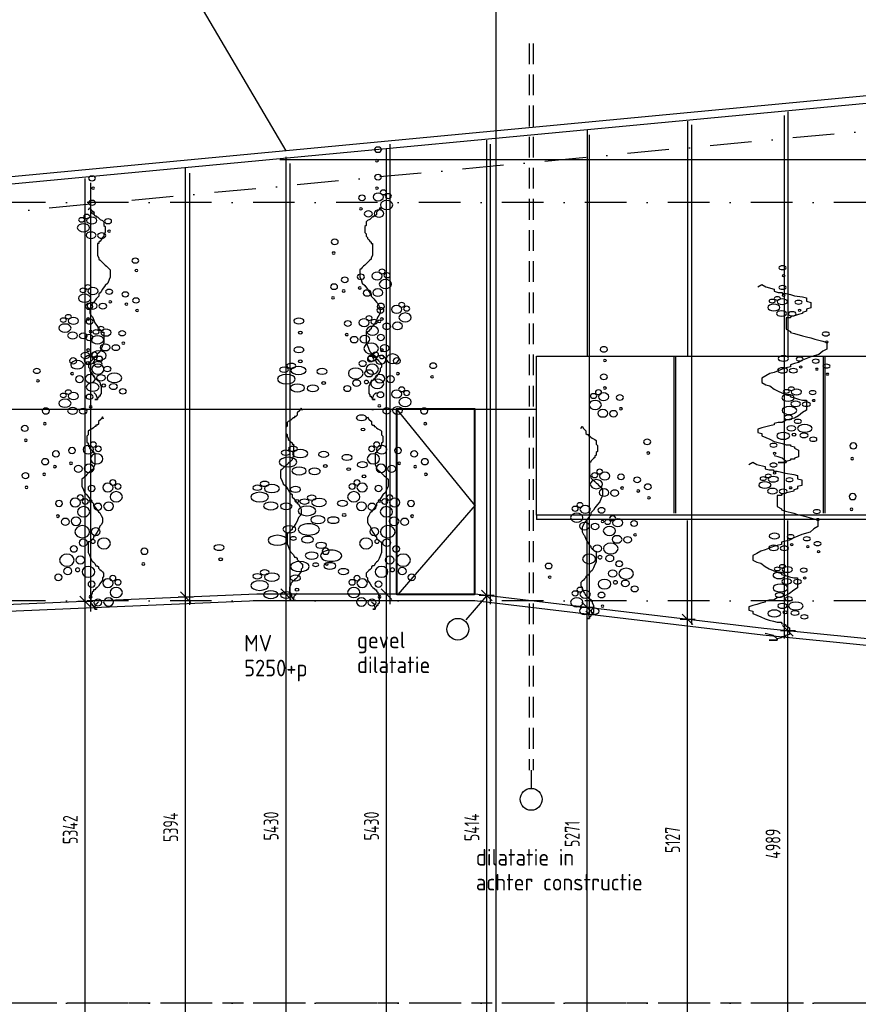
# Model space of a CAD drawing. Extents: x 39126 to 165842, y 74119 to 102739.
# Tile 11 of 22: x 94582 to 104690, y 80072 to 91939. Entities that reach past the tile are written whole.
import ezdxf
from ezdxf.enums import TextEntityAlignment as Align

# ---------------------------------------------------------------- set-up
doc = ezdxf.new("R2010")
doc.units = 0
doc.header["$LTSCALE"] = 1000
doc.header["$MEASUREMENT"] = 0
doc.linetypes.add('DASHDOT', pattern=[1, 0.5, -0.25, 0, -0.25])
doc.linetypes.add('HIDDEN', pattern=[0.375, 0.25, -0.125])
for name, color, linetype in [('B02', 7, 'CONTINUOUS'), ('B03', 7, 'CONTINUOUS'), ('B06', 7, 'CONTINUOUS'), ('B07', 7, 'CONTINUOUS')]:
    doc.layers.add(name, color=color, linetype=linetype)
doc.styles.add('TXT', font='isocp.shx')

# ---------------------------------------------------------------- blocks, each defined once
blk = doc.blocks.new('B__DIM')
at = {"layer": 'B07', "color": 1, "linetype": 'Continuous'}
for p, q in [((-500, 0), (500, 0)), ((-353.56, -353.56), (353.56, 353.56)), ((0, -500), (0, 500))]:
    blk.add_line(p, q, dxfattribs=at)

msp = doc.modelspace()

# ---------------------------------------------------------------- linework, layer by layer
at = {"layer": 'B02', "color": 8, "linetype": 'Continuous'}
msp.add_line((100322, 98514), (100322, 74119), dxfattribs=at)
at = {"layer": 'B02', "color": 8, "linetype": 'DASHDOT'}
for p, q in [((162147, 96014), (51613, 85576)), ((160901, 89735), (55136, 89735)), ((160901, 84935), (51422, 84935)), ((160901, 80085), (51422, 80085))]:
    msp.add_line(p, q, dxfattribs=at)
at = {"layer": 'B03', "color": 8, "linetype": 'Continuous'}
for p, q in [((94659, 95680), (97791, 90359)), ((129337, 93338), (50525, 85895)), ((129337, 93247), (51034, 85853)), ((103802, 84480), (103802, 90786)), ((103842, 90828), (103842, 87885)), ((102632, 90717), (102632, 87885)), ((102682, 84649), (102682, 90670)), ((101422, 90606), (101422, 87885)), ((101452, 84773), (101452, 90553)), ((99048, 84896), (99048, 90437)), ((100212, 85004), (100212, 90489)), ((100258, 84896), (100258, 90437)), ((99002, 85014), (99002, 90381)), ((97719, 90255), (129222, 90255)), ((97792, 85023), (97792, 90287)), ((97842, 84937), (97842, 90205)), ((96582, 84997), (96582, 90156)), ((96632, 84887), (96632, 90089)), ((95372, 84946), (95372, 90025)), ((95439, 84808), (95439, 89973)), ((102465, 87881), (102466, 85990)), ((102485, 87881), (102486, 85990)), ((104265, 87882), (104266, 85991)), ((104285, 87882), (104286, 85991)), ((92682, 87245), (100812, 87245)), ((99128, 87240), (100062, 86088)), ((100074, 86088), (99140, 85013)), ((100812, 85968), (100812, 85915)), ((151227, 85915), (100812, 85915)), ((101422, 84855), (101422, 85905)), ((102632, 84706), (102632, 85905)), ((103842, 84575), (103842, 85905)), ((100747, 82896), (100747, 82675))]:
    msp.add_line(p, q, dxfattribs=at)
at = {"layer": 'B03', "color": 8, "linetype": 'HIDDEN'}
for p, q in [((100722, 91653), (100722, 82896)), ((100772, 91653), (100772, 82896)), ((151278, 80085), (39126, 80085))]:
    msp.add_line(p, q, dxfattribs=at)
at = {"layer": 'B03', "color": 8, "linetype": 'Continuous'}
for points in [[(95412, 89648), (95427, 89677), (95443, 89648), (95474, 89619), (95474, 89590), (95489, 89575), (95505, 89575), (95505, 89561), (95520, 89561), (95536, 89546), (95551, 89532), (95582, 89517), (95597, 89503), (95597, 89488), (95597, 89459), (95613, 89445), (95613, 89430), (95613, 89416), (95613, 89401), (95613, 89387), (95613, 89373), (95597, 89358), (95597, 89344), (95597, 89329), (95582, 89315), (95582, 89300), (95566, 89286), (95551, 89271), (95536, 89257), (95536, 89242), (95520, 89242), (95520, 89228), (95520, 89213), (95520, 89199), (95520, 89184), (95520, 89155), (95520, 89141), (95520, 89112), (95520, 89097), (95536, 89068), (95536, 89054), (95551, 89039), (95582, 89011), (95597, 88996), (95613, 88982), (95628, 88967), (95644, 88953), (95659, 88938), (95674, 88924), (95674, 88895), (95674, 88866), (95674, 88837), (95659, 88808), (95644, 88764), (95613, 88735), (95582, 88692), (95566, 88663), (95551, 88649), (95536, 88634), (95536, 88620), (95536, 88605), (95520, 88591), (95505, 88576), (95474, 88533), (95458, 88518), (95443, 88489), (95427, 88460), (95427, 88431), (95427, 88417), (95427, 88402), (95443, 88373), (95458, 88359), (95474, 88316), (95489, 88287), (95520, 88243), (95536, 88229), (95536, 88214), (95551, 88200), (95566, 88185), (95582, 88171), (95597, 88171), (95597, 88142), (95597, 88113), (95597, 88098), (95597, 88069), (95597, 88040), (95582, 88011), (95566, 87968), (95551, 87939), (95536, 87925), (95520, 87910), (95505, 87881), (95489, 87881), (95474, 87867), (95474, 87852), (95458, 87838), (95443, 87823), (95427, 87809), (95412, 87794), (95412, 87780), (95412, 87765)], [(98943, 89648), (98928, 89677), (98912, 89648), (98881, 89619), (98881, 89590), (98866, 89575), (98850, 89575), (98850, 89561), (98835, 89561), (98819, 89546), (98804, 89532), (98773, 89517), (98758, 89503), (98758, 89488), (98758, 89459), (98742, 89445), (98742, 89430), (98742, 89416), (98742, 89401), (98742, 89387), (98742, 89373), (98758, 89358), (98758, 89344), (98758, 89329), (98773, 89315), (98773, 89300), (98789, 89286), (98804, 89271), (98819, 89257), (98819, 89242), (98835, 89242), (98835, 89228), (98835, 89213), (98835, 89199), (98835, 89184), (98835, 89155), (98835, 89141), (98835, 89112), (98835, 89097), (98819, 89068), (98819, 89054), (98804, 89039), (98773, 89011), (98758, 88996), (98742, 88982), (98727, 88967), (98711, 88953), (98696, 88938), (98681, 88924), (98681, 88895), (98681, 88866), (98681, 88837), (98696, 88808), (98711, 88764), (98742, 88735), (98773, 88692), (98789, 88663), (98804, 88649), (98819, 88634), (98819, 88620), (98819, 88605), (98835, 88591), (98850, 88576), (98881, 88533), (98897, 88518), (98912, 88489), (98928, 88460), (98928, 88431), (98928, 88417), (98928, 88402), (98912, 88373), (98897, 88359), (98881, 88316), (98866, 88287), (98835, 88243), (98819, 88229), (98819, 88214), (98804, 88200), (98789, 88185), (98773, 88171), (98758, 88171), (98758, 88142), (98758, 88113), (98758, 88098), (98758, 88069), (98758, 88040), (98773, 88011), (98789, 87968), (98804, 87939), (98819, 87925), (98835, 87910), (98850, 87881), (98866, 87881), (98881, 87867), (98881, 87852), (98897, 87838), (98912, 87823), (98928, 87809), (98943, 87794), (98943, 87780), (98943, 87765)], [(103479, 88720), (103527, 88747), (103577, 88720), (103676, 88693), (103676, 88666), (103724, 88652), (103774, 88652), (103774, 88639), (103822, 88639), (103873, 88625), (103921, 88612), (104019, 88599), (104067, 88586), (104067, 88572), (104067, 88545), (104118, 88532), (104118, 88518), (104118, 88505), (104118, 88491), (104118, 88478), (104118, 88465), (104067, 88451), (104067, 88438), (104067, 88425), (104019, 88412), (104019, 88398), (103968, 88385), (103921, 88371), (103873, 88358), (103873, 88344), (103822, 88344), (103822, 88331), (103822, 88317), (103822, 88304), (103822, 88290), (103822, 88264), (103822, 88251), (103822, 88224), (103822, 88210), (103873, 88183), (103873, 88170), (103921, 88156), (104019, 88130), (104067, 88116), (104118, 88103), (104165, 88090), (104216, 88077), (104264, 88063), (104311, 88050), (104311, 88023), (104311, 87996), (104311, 87969), (104264, 87942), (104216, 87902), (104118, 87875), (104019, 87835), (103968, 87808), (103921, 87795), (103873, 87781), (103873, 87768), (103873, 87754), (103822, 87742), (103774, 87728), (103676, 87688), (103625, 87674), (103577, 87647), (103527, 87620), (103527, 87593), (103527, 87580), (103527, 87567), (103577, 87540), (103625, 87527), (103676, 87487), (103724, 87460), (103822, 87419), (103873, 87406), (103873, 87393), (103921, 87380), (103968, 87366), (104019, 87353), (104067, 87353), (104067, 87326), (104067, 87299), (104067, 87285), (104067, 87258), (104067, 87232), (104019, 87205), (103968, 87165), (103921, 87138), (103873, 87125), (103822, 87111), (103774, 87084), (103724, 87084), (103676, 87071), (103676, 87058), (103625, 87045), (103577, 87031), (103527, 87018), (103479, 87004), (103479, 86991), (103479, 86977)], [(100812, 85968), (100812, 87885), (129222, 87885)], [(95412, 87765), (95412, 87751), (95427, 87736), (95427, 87707), (95458, 87664), (95474, 87635), (95489, 87620), (95505, 87606), (95520, 87592), (95536, 87592), (95536, 87577), (95551, 87563), (95551, 87548), (95566, 87519), (95566, 87490), (95566, 87476), (95566, 87461), (95566, 87432), (95551, 87418), (95551, 87403), (95536, 87403), (95536, 87389), (95520, 87374), (95520, 87360), (95505, 87360), (95489, 87360), (95505, 87360), (95520, 87360), (95520, 87374), (95520, 87360), (95520, 87374), (95505, 87418), (95489, 87432), (95474, 87447)], [(98943, 87765), (98943, 87751), (98928, 87736), (98928, 87707), (98897, 87664), (98881, 87635), (98866, 87620), (98850, 87606), (98835, 87592), (98819, 87592), (98819, 87577), (98804, 87563), (98804, 87548), (98789, 87519), (98789, 87490), (98789, 87476), (98789, 87461), (98789, 87432), (98804, 87418), (98804, 87403), (98819, 87403), (98819, 87389), (98835, 87374), (98835, 87360), (98850, 87360), (98866, 87360), (98850, 87360), (98835, 87360), (98835, 87374), (98835, 87360), (98835, 87374), (98850, 87418), (98866, 87432), (98881, 87447)], [(97989, 87229), (97974, 87258), (97958, 87229), (97927, 87200), (97927, 87171), (97912, 87156), (97896, 87156), (97896, 87142), (97881, 87142), (97865, 87127), (97850, 87113), (97819, 87098), (97804, 87084), (97804, 87069), (97804, 87040), (97788, 87026), (97788, 87011), (97788, 86997), (97788, 86982), (97788, 86968), (97788, 86954), (97804, 86939), (97804, 86925), (97804, 86910), (97819, 86896), (97819, 86881), (97835, 86867), (97850, 86852), (97865, 86838), (97865, 86823), (97881, 86823), (97881, 86809), (97881, 86794), (97881, 86780), (97881, 86765), (97881, 86736), (97881, 86722), (97881, 86693), (97881, 86678), (97865, 86649), (97865, 86635), (97850, 86620), (97819, 86592), (97804, 86577), (97788, 86563), (97773, 86548), (97757, 86534), (97742, 86519), (97727, 86505), (97727, 86476), (97727, 86447), (97727, 86418), (97742, 86389), (97757, 86345), (97788, 86316), (97819, 86273), (97835, 86244), (97850, 86230), (97865, 86215), (97865, 86201), (97865, 86186), (97881, 86172), (97896, 86157), (97927, 86114), (97943, 86099), (97958, 86070), (97974, 86041), (97974, 86012), (97974, 85998), (97974, 85983), (97958, 85954), (97943, 85940), (97927, 85897), (97912, 85868), (97881, 85824), (97865, 85810), (97865, 85795), (97850, 85781), (97835, 85766), (97819, 85752), (97804, 85752), (97804, 85723), (97804, 85694), (97804, 85679), (97804, 85650), (97804, 85621), (97819, 85592), (97835, 85549), (97850, 85520), (97865, 85506), (97881, 85491), (97896, 85462), (97912, 85462), (97927, 85448), (97927, 85433), (97943, 85419), (97958, 85404), (97974, 85390), (97989, 85375), (97989, 85361), (97989, 85346)], [(95594, 87124), (95579, 87153), (95563, 87124), (95532, 87095), (95532, 87066), (95517, 87051), (95501, 87051), (95501, 87037), (95486, 87037), (95470, 87022), (95455, 87008), (95424, 86993), (95409, 86979), (95409, 86964), (95409, 86935), (95393, 86921), (95393, 86906), (95393, 86892), (95393, 86877), (95393, 86863), (95393, 86849), (95409, 86834), (95409, 86820), (95409, 86805), (95424, 86791), (95424, 86776), (95440, 86762), (95455, 86747), (95470, 86733), (95470, 86718), (95486, 86718), (95486, 86704), (95486, 86689), (95486, 86675), (95486, 86660), (95486, 86631), (95486, 86617), (95486, 86588), (95486, 86573), (95470, 86544), (95470, 86530), (95455, 86515), (95424, 86487), (95409, 86472), (95393, 86458), (95378, 86443), (95362, 86429), (95347, 86414), (95332, 86400), (95332, 86371), (95332, 86342), (95332, 86313), (95347, 86284), (95362, 86240), (95393, 86211), (95424, 86168), (95440, 86139), (95455, 86125), (95470, 86110), (95470, 86096), (95470, 86081), (95486, 86067), (95501, 86052), (95532, 86009), (95548, 85994), (95563, 85965), (95579, 85936), (95579, 85907), (95579, 85893), (95579, 85878), (95563, 85849), (95548, 85835), (95532, 85792), (95517, 85763), (95486, 85719), (95470, 85705), (95470, 85690), (95455, 85676), (95440, 85661), (95424, 85647), (95409, 85647), (95409, 85618), (95409, 85589), (95409, 85574), (95409, 85545), (95409, 85516), (95424, 85487), (95440, 85444), (95455, 85415), (95470, 85401), (95486, 85386), (95501, 85357), (95517, 85357), (95532, 85343), (95532, 85328), (95548, 85314), (95563, 85299), (95579, 85285), (95594, 85270), (95594, 85256), (95594, 85241)], [(98760, 87124), (98775, 87153), (98791, 87124), (98822, 87095), (98822, 87066), (98837, 87051), (98853, 87051), (98853, 87037), (98868, 87037), (98884, 87022), (98899, 87008), (98930, 86993), (98945, 86979), (98945, 86964), (98945, 86935), (98961, 86921), (98961, 86906), (98961, 86892), (98961, 86877), (98961, 86863), (98961, 86849), (98945, 86834), (98945, 86820), (98945, 86805), (98930, 86791), (98930, 86776), (98914, 86762), (98899, 86747), (98884, 86733), (98884, 86718), (98868, 86718), (98868, 86704), (98868, 86689), (98868, 86675), (98868, 86660), (98868, 86631), (98868, 86617), (98868, 86588), (98868, 86573), (98884, 86544), (98884, 86530), (98899, 86515), (98930, 86487), (98945, 86472), (98961, 86458), (98976, 86443), (98992, 86429), (99007, 86414), (99022, 86400), (99022, 86371), (99022, 86342), (99022, 86313), (99007, 86284), (98992, 86240), (98961, 86211), (98930, 86168), (98914, 86139), (98899, 86125), (98884, 86110), (98884, 86096), (98884, 86081), (98868, 86067), (98853, 86052), (98822, 86009), (98806, 85994), (98791, 85965), (98775, 85936), (98775, 85907), (98775, 85893), (98775, 85878), (98791, 85849), (98806, 85835), (98822, 85792), (98837, 85763), (98868, 85719), (98884, 85705), (98884, 85690), (98899, 85676), (98914, 85661), (98930, 85647), (98945, 85647), (98945, 85618), (98945, 85589), (98945, 85574), (98945, 85545), (98945, 85516), (98930, 85487), (98914, 85444), (98899, 85415), (98884, 85401), (98868, 85386), (98853, 85357), (98837, 85357), (98822, 85343), (98822, 85328), (98806, 85314), (98791, 85299), (98775, 85285), (98760, 85270), (98760, 85256), (98760, 85241)], [(101344, 87011), (101360, 87040), (101376, 87011), (101406, 86982), (101406, 86953), (101422, 86938), (101438, 86938), (101438, 86924), (101452, 86924), (101468, 86909), (101484, 86895), (101514, 86880), (101530, 86866), (101530, 86851), (101530, 86822), (101546, 86808), (101546, 86793), (101546, 86779), (101546, 86764), (101546, 86750), (101546, 86736), (101530, 86721), (101530, 86707), (101530, 86692), (101514, 86678), (101514, 86663), (101498, 86649), (101484, 86634), (101468, 86620), (101468, 86605), (101452, 86605), (101452, 86591), (101452, 86576), (101452, 86562), (101452, 86547), (101452, 86518), (101452, 86504), (101452, 86475), (101452, 86460), (101468, 86431), (101468, 86417), (101484, 86402), (101514, 86374), (101530, 86359), (101546, 86345), (101560, 86330), (101576, 86316), (101592, 86301), (101606, 86287), (101606, 86258), (101606, 86229), (101606, 86200), (101592, 86171), (101576, 86127), (101546, 86098), (101514, 86055), (101498, 86026), (101484, 86012), (101468, 85997), (101468, 85983), (101468, 85968), (101452, 85954), (101438, 85939), (101406, 85896), (101390, 85881), (101376, 85852), (101360, 85823), (101360, 85794), (101360, 85780), (101360, 85765), (101376, 85736), (101390, 85722), (101406, 85679), (101422, 85650), (101452, 85606), (101468, 85592), (101468, 85577), (101484, 85563), (101498, 85548), (101514, 85534), (101530, 85534), (101530, 85505), (101530, 85476), (101530, 85461), (101530, 85432), (101530, 85403), (101514, 85374), (101498, 85331), (101484, 85302), (101468, 85288), (101452, 85273), (101438, 85244), (101422, 85244), (101406, 85230), (101406, 85215), (101390, 85201), (101376, 85186), (101360, 85172), (101344, 85157), (101344, 85143), (101344, 85128)], [(103479, 86977), (103479, 86964), (103527, 86950), (103527, 86923), (103625, 86884), (103676, 86857), (103724, 86843), (103774, 86830), (103822, 86817), (103873, 86817), (103873, 86803), (103921, 86790), (103921, 86776), (103968, 86749), (103968, 86722), (103968, 86710), (103968, 86696), (103968, 86669), (103921, 86656), (103921, 86642), (103873, 86642), (103873, 86629), (103822, 86615), (103822, 86602), (103774, 86602), (103724, 86602), (103774, 86602), (103822, 86602), (103822, 86615), (103822, 86602), (103822, 86615), (103774, 86656), (103724, 86669), (103676, 86683)], [(103371, 86580), (103419, 86607), (103469, 86580), (103568, 86553), (103568, 86526), (103616, 86512), (103666, 86512), (103666, 86499), (103714, 86499), (103765, 86485), (103813, 86472), (103911, 86459), (103959, 86446), (103959, 86432), (103959, 86405), (104010, 86392), (104010, 86378), (104010, 86365), (104010, 86351), (104010, 86338), (104010, 86325), (103959, 86311), (103959, 86298), (103959, 86285), (103911, 86272), (103911, 86258), (103860, 86245), (103813, 86231), (103765, 86218), (103765, 86204), (103714, 86204), (103714, 86191), (103714, 86177), (103714, 86164), (103714, 86150), (103714, 86124), (103714, 86111), (103714, 86084), (103714, 86070), (103765, 86043), (103765, 86030), (103813, 86016), (103911, 85990), (103959, 85976), (104010, 85963), (104057, 85950), (104108, 85937), (104156, 85923), (104203, 85910), (104203, 85883), (104203, 85856), (104203, 85829), (104156, 85802), (104108, 85762), (104010, 85735), (103911, 85695), (103860, 85668), (103813, 85655), (103765, 85641), (103765, 85628), (103765, 85614), (103714, 85602), (103666, 85588), (103568, 85548), (103517, 85534), (103469, 85507), (103419, 85480), (103419, 85453), (103419, 85440), (103419, 85427), (103469, 85400), (103517, 85387), (103568, 85347), (103616, 85320), (103714, 85279), (103765, 85266), (103765, 85253), (103813, 85240), (103860, 85226), (103911, 85213), (103959, 85213), (103959, 85186), (103959, 85159), (103959, 85145), (103959, 85118), (103959, 85092), (103911, 85065), (103860, 85025), (103813, 84998), (103765, 84985), (103714, 84971), (103666, 84944), (103616, 84944), (103568, 84931), (103568, 84918), (103517, 84905), (103469, 84891), (103419, 84878), (103371, 84864), (103371, 84851), (103371, 84837)], [(151227, 80085), (151227, 85968), (100810, 85968)], [(97989, 85346), (97989, 85332), (97974, 85317), (97974, 85288), (97943, 85245), (97927, 85216), (97912, 85201), (97896, 85187), (97881, 85173), (97865, 85173), (97865, 85158), (97850, 85144), (97850, 85129), (97835, 85100), (97835, 85071), (97835, 85057), (97835, 85042), (97835, 85013), (97850, 84999), (97850, 84984), (97865, 84984), (97865, 84970), (97881, 84955), (97881, 84941), (97896, 84941), (97912, 84941), (97896, 84941), (97881, 84941), (97881, 84955), (97881, 84941), (97881, 84955), (97896, 84999), (97912, 85013), (97927, 85028)], [(95594, 85241), (95594, 85227), (95579, 85212), (95579, 85183), (95548, 85140), (95532, 85111), (95517, 85096), (95501, 85082), (95486, 85068), (95470, 85068), (95470, 85053), (95455, 85039), (95455, 85024), (95440, 84995), (95440, 84966), (95440, 84952), (95440, 84937), (95440, 84908), (95455, 84894), (95455, 84879), (95470, 84879), (95470, 84865), (95486, 84850), (95486, 84836), (95501, 84836), (95517, 84836), (95501, 84836), (95486, 84836), (95486, 84850), (95486, 84836), (95486, 84850), (95501, 84894), (95517, 84908), (95532, 84923)], [(98760, 85241), (98760, 85227), (98775, 85212), (98775, 85183), (98806, 85140), (98822, 85111), (98837, 85096), (98853, 85082), (98868, 85068), (98884, 85068), (98884, 85053), (98899, 85039), (98899, 85024), (98914, 84995), (98914, 84966), (98914, 84952), (98914, 84937), (98914, 84908), (98899, 84894), (98899, 84879), (98884, 84879), (98884, 84865), (98868, 84850), (98868, 84836), (98853, 84836), (98837, 84836), (98853, 84836), (98868, 84836), (98868, 84850), (98868, 84836), (98868, 84850), (98853, 84894), (98837, 84908), (98822, 84923)], [(101344, 85128), (101344, 85114), (101360, 85099), (101360, 85070), (101390, 85027), (101406, 84998), (101422, 84983), (101438, 84969), (101452, 84955), (101468, 84955), (101468, 84940), (101484, 84926), (101484, 84911), (101498, 84882), (101498, 84853), (101498, 84839), (101498, 84824), (101498, 84795), (101484, 84781), (101484, 84766), (101468, 84766), (101468, 84752), (101452, 84737), (101452, 84723), (101438, 84723), (101422, 84723), (101438, 84723), (101452, 84723), (101452, 84737), (101452, 84723), (101452, 84737), (101438, 84781), (101422, 84795), (101406, 84810)], [(138192, 81459), (134388, 81857), (125464, 82679), (114104, 83547), (103550, 84602), (100072, 85015), (97441, 85015), (88256, 84624), (78439, 85007)], [(138122, 81385), (134380, 81778), (125457, 82599), (114097, 83468), (103541, 84522), (100067, 84935), (97443, 84935), (88256, 84543), (78436, 84927)], [(103371, 84837), (103371, 84824), (103419, 84810), (103419, 84783), (103517, 84744), (103568, 84717), (103616, 84703), (103666, 84690), (103714, 84677), (103765, 84677), (103765, 84663), (103813, 84650), (103813, 84636), (103860, 84609), (103860, 84582), (103860, 84570), (103860, 84556), (103860, 84529), (103813, 84516), (103813, 84502), (103765, 84502), (103765, 84489), (103714, 84475), (103714, 84462), (103666, 84462), (103616, 84462), (103666, 84462), (103714, 84462), (103714, 84475), (103714, 84462), (103714, 84475), (103666, 84516), (103616, 84529), (103568, 84543)]]:
    msp.add_lwpolyline(points, dxfattribs=at)
for points in [[(99118, 85015), (100072, 85015), (100072, 87250), (99118, 87250)], [(99128, 85013), (100062, 85013), (100062, 87240), (99128, 87240)]]:
    msp.add_lwpolyline(points, close=True, dxfattribs=at)
msp.add_circle((100747, 82543), 132, dxfattribs=at)
for centre, major_axis, ratio in [((98901, 90373), (-43.1, 0), 0.731286), ((98888, 90239), (-17.8, 0), 0.731286), ((98901, 90042), (-43.1, 0), 0.731286), ((95454, 90026), (43.1, 0), 0.651759), ((95467, 89907), (17.8, 0), 0.651759), ((98904, 89803), (-62.8, 0), 0.731286), ((98888, 89908), (-17.8, 0), 0.731286), ((98964, 89858), (-37.7, 0), 0.731286), ((99025, 89813), (-37.9, 0), 0.731286), ((95454, 89732), (43.1, 0), 0.651759), ((98708, 89793), (-43.1, 0), 0.731286), ((99005, 89706), (-74.1, 0), 0.731286), ((95467, 89612), (17.8, 0), 0.651759), ((98695, 89659), (-17.8, 0), 0.731286), ((98784, 89599), (-48.8, 0), 0.731286), ((98913, 89604), (-60, 0), 0.731286), ((95350, 89432), (74.1, 0), 0.651759), ((95330, 89527), (37.9, 0), 0.651759), ((95390, 89567), (37.7, 0), 0.651759), ((95451, 89519), (62.8, 0), 0.651759), ((95647, 89510), (43.1, 0), 0.651759), ((95442, 89341), (60, 0), 0.651759), ((95570, 89337), (48.8, 0), 0.651759), ((95660, 89390), (17.8, 0), 0.651759), ((98379, 89261), (-43.1, 0), 0.731286), ((98366, 89126), (-17.8, 0), 0.731286), ((95976, 89035), (43.1, 0), 0.651759), ((95989, 88915), (17.8, 0), 0.651759), ((98890, 88850), (-62.8, 0), 0.731286), ((98950, 88904), (-37.7, 0), 0.731286), ((99011, 88859), (-37.9, 0), 0.731286), ((103776, 88950), (43.1, 0), 0.525197), ((98500, 88804), (-43.1, 0), 0.731286), ((98694, 88840), (-43.1, 0), 0.731286), ((98991, 88752), (-74.1, 0), 0.731286), ((103789, 88853), (17.8, 0), 0.525197), ((95344, 88677), (37.9, 0), 0.651759), ((95404, 88717), (37.7, 0), 0.651759), ((95465, 88669), (62.8, 0), 0.651759), ((95661, 88660), (43.1, 0), 0.651759), ((95855, 88628), (43.1, 0), 0.651759), ((98371, 88721), (-43.1, 0), 0.731286), ((98487, 88670), (-17.8, 0), 0.731286), ((98681, 88706), (-17.8, 0), 0.731286), ((98770, 88645), (-48.8, 0), 0.731286), ((98899, 88650), (-60, 0), 0.731286), ((103776, 88712), (43.1, 0), 0.525197), ((95364, 88582), (74.1, 0), 0.651759), ((95456, 88491), (60, 0), 0.651759), ((95674, 88540), (17.8, 0), 0.651759), ((95984, 88555), (43.1, 0), 0.651759), ((98358, 88587), (-17.8, 0), 0.731286), ((99186, 88502), (-37.7, 0), 0.731286), ((103652, 88548), (37.9, 0), 0.525197), ((103713, 88580), (37.7, 0), 0.525197), ((103773, 88541), (62.8, 0), 0.525197), ((103789, 88616), (17.8, 0), 0.525197), ((103969, 88534), (43.1, 0), 0.525197), ((95420, 88484), (-43.1, 0), 0.828947), ((95584, 88487), (48.8, 0), 0.651759), ((95868, 88509), (17.8, 0), 0.651759), ((95997, 88435), (17.8, 0), 0.651759), ((98930, 88437), (-43.1, 0), 0.731286), ((98935, 88484), (43.1, 0), 0.828947), ((99126, 88447), (-62.8, 0), 0.731286), ((99247, 88457), (-37.9, 0), 0.731286), ((103672, 88471), (74.1, 0), 0.525197), ((103764, 88398), (60, 0), 0.525197), ((103893, 88394), (48.8, 0), 0.525197), ((103982, 88437), (17.8, 0), 0.525197), ((95108, 88319), (37.9, 0), 0.651759), ((95168, 88359), (37.7, 0), 0.651759), ((95229, 88310), (62.8, 0), 0.651759), ((95425, 88301), (43.1, 0), 0.651759), ((95407, 88331), (-17.8, 0), 0.828947), ((97947, 88308), (62.4, 0), 0.530384), ((98537, 88278), (-43.1, 0), 0.731286), ((98733, 88288), (-62.8, 0), 0.731286), ((98793, 88342), (-37.7, 0), 0.731286), ((98854, 88297), (-37.9, 0), 0.731286), ((98917, 88303), (-17.8, 0), 0.731286), ((98948, 88331), (17.8, 0), 0.828947), ((99135, 88248), (-60, 0), 0.731286), ((99227, 88350), (-74.1, 0), 0.731286), ((95128, 88223), (74.1, 0), 0.651759), ((95220, 88132), (60, 0), 0.651759), ((95438, 88182), (17.8, 0), 0.651759), ((95501, 88176), (37.9, 0), 0.651759), ((95561, 88216), (37.7, 0), 0.651759), ((95622, 88168), (62.8, 0), 0.651759), ((95818, 88159), (43.1, 0), 0.651759), ((97966, 88167), (25.7, 0), 0.530384), ((98834, 88190), (-74.1, 0), 0.731286), ((99006, 88243), (-48.8, 0), 0.731286), ((104298, 88151), (43.1, 0), 0.525197), ((95348, 88128), (48.8, 0), 0.651759), ((95420, 88109), (-43.1, 0), 0.828947), ((95521, 88081), (74.1, 0), 0.651759), ((95831, 88039), (17.8, 0), 0.651759), ((98524, 88144), (-17.8, 0), 0.731286), ((98613, 88083), (-48.8, 0), 0.731286), ((98742, 88088), (-60, 0), 0.731286), ((98935, 88109), (43.1, 0), 0.828947), ((104311, 88055), (17.8, 0), 0.525197), ((95407, 87956), (-17.8, 0), 0.828947), ((95537, 87891), (88.3, 0), 0.651759), ((95613, 87990), (60, 0), 0.651759), ((95741, 87986), (48.8, 0), 0.651759), ((97947, 87961), (62.4, 0), 0.530384), ((98818, 87977), (-88.3, 0), 0.731286), ((98980, 87979), (-54.4, 0), 0.731286), ((98948, 87956), (17.8, 0), 0.828947), ((101623, 87966), (43.1, 0), 0.73297), ((95227, 87827), (-43.1, 0), 0.828947), ((95276, 87780), (77.9, 0), 0.651759), ((95375, 87892), (54.4, 0), 0.651759), ((95423, 87838), (-62.8, 0), 0.828947), ((95407, 87799), (26.5, 0), 0.651759), ((95483, 87899), (-37.7, 0), 0.828947), ((95526, 87787), (50.4, 0), 0.651759), ((95544, 87849), (-37.9, 0), 0.828947), ((97966, 87820), (25.7, 0), 0.530384), ((98716, 87795), (-45.1, 0), 0.731286), ((98811, 87849), (37.9, 0), 0.828947), ((98829, 87860), (-50.4, 0), 0.731286), ((98871, 87899), (37.7, 0), 0.828947), ((98932, 87838), (62.8, 0), 0.828947), ((98947, 87874), (-26.5, 0), 0.731286), ((99078, 87853), (-77.9, 0), 0.731286), ((99128, 87827), (43.1, 0), 0.828947), ((101636, 87831), (17.8, 0), 0.73297), ((103787, 87856), (62.8, 0), 0.525197), ((103983, 87849), (43.1, 0), 0.525197), ((104177, 87823), (43.1, 0), 0.525197), ((94789, 87705), (43.1, 0), 0.651759), ((95524, 87727), (-74.1, 0), 0.828947), ((95639, 87729), (45.1, 0), 0.651759), ((97768, 87721), (54.8, 0), 0.530384), ((97856, 87767), (54.5, 0), 0.530384), ((97943, 87711), (90.8, 0), 0.530384), ((98226, 87700), (62.4, 0), 0.530384), ((98632, 87676), (-88.3, 0), 0.731286), ((98794, 87677), (-54.4, 0), 0.731286), ((98831, 87727), (74.1, 0), 0.828947), ((99566, 87769), (-43.1, 0), 0.731286), ((103778, 87713), (60, 0), 0.525197), ((103907, 87709), (48.8, 0), 0.525197), ((103996, 87752), (17.8, 0), 0.525197), ((104190, 87727), (17.8, 0), 0.525197), ((104306, 87764), (43.1, 0), 0.525197), ((94802, 87586), (17.8, 0), 0.651759), ((95214, 87674), (-17.8, 0), 0.828947), ((95303, 87606), (-48.8, 0), 0.828947), ((95432, 87612), (-60, 0), 0.828947), ((95561, 87623), (54.4, 0), 0.651759), ((95723, 87622), (88.3, 0), 0.651759), ((97797, 87608), (107, 0), 0.530384), ((98643, 87559), (-50.4, 0), 0.731286), ((98761, 87572), (-26.5, 0), 0.731286), ((98892, 87551), (-77.9, 0), 0.731286), ((98923, 87612), (60, 0), 0.828947), ((99051, 87606), (48.8, 0), 0.828947), ((99141, 87674), (17.8, 0), 0.828947), ((99553, 87635), (-17.8, 0), 0.731286), ((101623, 87634), (43.1, 0), 0.73297), ((104319, 87667), (17.8, 0), 0.525197), ((95168, 87451), (37.7, 0), 0.651759), ((95462, 87511), (77.9, 0), 0.651759), ((95593, 87530), (26.5, 0), 0.651759), ((95712, 87518), (50.4, 0), 0.651759), ((95825, 87460), (45.1, 0), 0.651759), ((97930, 87501), (86.7, 0), 0.530384), ((98116, 87496), (70.6, 0), 0.530384), ((98245, 87559), (25.7, 0), 0.530384), ((98530, 87493), (-45.1, 0), 0.731286), ((99126, 87429), (-62.8, 0), 0.731286), ((99186, 87484), (-37.7, 0), 0.731286), ((99247, 87439), (-37.9, 0), 0.731286), ((101559, 87449), (37.7, 0), 0.73297), ((101636, 87500), (17.8, 0), 0.73297), ((103823, 87459), (37.9, 0), 0.525197), ((103884, 87491), (37.7, 0), 0.525197), ((103944, 87452), (62.8, 0), 0.525197), ((104140, 87445), (43.1, 0), 0.525197), ((95128, 87316), (74.1, 0), 0.651759), ((95108, 87411), (37.9, 0), 0.651759), ((95229, 87403), (62.8, 0), 0.651759), ((95425, 87394), (43.1, 0), 0.651759), ((98930, 87419), (-43.1, 0), 0.731286), ((99227, 87332), (-74.1, 0), 0.731286), ((101519, 87297), (74.1, 0), 0.73297), ((101499, 87404), (37.9, 0), 0.73297), ((101620, 87395), (62.8, 0), 0.73297), ((101816, 87385), (43.1, 0), 0.73297), ((103843, 87382), (74.1, 0), 0.525197), ((103935, 87309), (60, 0), 0.525197), ((104153, 87349), (17.8, 0), 0.525197), ((94898, 87223), (-43.1, 0), 0.828947), ((95220, 87225), (60, 0), 0.651759), ((95348, 87221), (48.8, 0), 0.651759), ((95438, 87274), (17.8, 0), 0.651759), ((98917, 87285), (-17.8, 0), 0.731286), ((99006, 87225), (-48.8, 0), 0.731286), ((99135, 87230), (-60, 0), 0.731286), ((99457, 87223), (43.1, 0), 0.828947), ((101611, 87195), (60, 0), 0.73297), ((101739, 87190), (48.8, 0), 0.73297), ((101829, 87250), (17.8, 0), 0.73297), ((103859, 87229), (88.3, 0), 0.525197), ((104064, 87305), (48.8, 0), 0.525197), ((98702, 87141), (62.4, 0), 0.530384), ((103848, 87145), (50.4, 0), 0.525197), ((103961, 87098), (45.1, 0), 0.525197), ((94643, 87013), (43.1, 0), 0.771824), ((94885, 87070), (-17.8, 0), 0.828947), ((98721, 87000), (25.7, 0), 0.530384), ((99470, 87070), (17.8, 0), 0.828947), ((103883, 87014), (54.4, 0), 0.525197), ((104045, 87013), (88.3, 0), 0.525197), ((94656, 86871), (17.8, 0), 0.771824), ((102145, 86851), (43.1, 0), 0.73297), ((103785, 86923), (77.9, 0), 0.525197), ((103916, 86938), (26.5, 0), 0.525197), ((104034, 86929), (50.4, 0), 0.525197), ((104147, 86882), (45.1, 0), 0.525197), ((95213, 86746), (-43.1, 0), 0.828947), ((95409, 86757), (-62.8, 0), 0.828947), ((95469, 86818), (-37.7, 0), 0.828947), ((95530, 86768), (-37.9, 0), 0.828947), ((97788, 86720), (54.8, 0), 0.530384), ((97876, 86767), (54.5, 0), 0.530384), ((97963, 86710), (90.8, 0), 0.530384), ((98825, 86768), (37.9, 0), 0.828947), ((98885, 86818), (37.7, 0), 0.828947), ((98946, 86757), (62.8, 0), 0.828947), ((99142, 86746), (43.1, 0), 0.828947), ((103668, 86810), (43.1, 0), 0.525197), ((104630, 86802), (-43.1, 0), 0.828947), ((94890, 86612), (-43.1, 0), 0.828947), ((95019, 86706), (-43.1, 0), 0.828947), ((95510, 86646), (-74.1, 0), 0.828947), ((97817, 86608), (107, 0), 0.530384), ((98246, 86700), (62.4, 0), 0.530384), ((98527, 86663), (62.4, 0), 0.530384), ((98845, 86646), (74.1, 0), 0.828947), ((99336, 86706), (43.1, 0), 0.828947), ((99465, 86612), (43.1, 0), 0.828947), ((102158, 86716), (17.8, 0), 0.73297), ((103681, 86713), (17.8, 0), 0.525197), ((104616, 86649), (-17.8, 0), 0.828947), ((95006, 86553), (-17.8, 0), 0.828947), ((95200, 86593), (-17.8, 0), 0.828947), ((95289, 86525), (-48.8, 0), 0.828947), ((95418, 86531), (-60, 0), 0.828947), ((97950, 86501), (86.7, 0), 0.530384), ((98136, 86496), (70.6, 0), 0.530384), ((98266, 86559), (25.7, 0), 0.530384), ((98546, 86522), (25.7, 0), 0.530384), ((98713, 86576), (62.4, 0), 0.530384), ((98937, 86531), (60, 0), 0.828947), ((99065, 86525), (48.8, 0), 0.828947), ((99155, 86593), (17.8, 0), 0.828947), ((99349, 86553), (17.8, 0), 0.828947), ((101573, 86493), (37.7, 0), 0.73297), ((103668, 86572), (43.1, 0), 0.525197), ((94651, 86444), (43.1, 0), 0.771824), ((94877, 86459), (-17.8, 0), 0.828947), ((95705, 86362), (-37.7, 0), 0.828947), ((98649, 86362), (37.7, 0), 0.828947), ((98733, 86435), (25.7, 0), 0.530384), ((99478, 86459), (17.8, 0), 0.828947), ((101533, 86341), (74.1, 0), 0.73297), ((101513, 86449), (37.9, 0), 0.73297), ((101634, 86439), (62.8, 0), 0.73297), ((101830, 86429), (43.1, 0), 0.73297), ((102024, 86394), (43.1, 0), 0.73297), ((103544, 86408), (37.9, 0), 0.525197), ((103605, 86440), (37.7, 0), 0.525197), ((103665, 86401), (62.8, 0), 0.525197), ((103681, 86476), (17.8, 0), 0.525197), ((103861, 86394), (43.1, 0), 0.525197), ((94664, 86302), (17.8, 0), 0.771824), ((95449, 86290), (-43.1, 0), 0.828947), ((95645, 86301), (-62.8, 0), 0.828947), ((95766, 86312), (-37.9, 0), 0.828947), ((97446, 86298), (54.8, 0), 0.530384), ((97535, 86345), (54.5, 0), 0.530384), ((97622, 86288), (90.8, 0), 0.530384), ((97905, 86278), (62.4, 0), 0.530384), ((98589, 86312), (37.9, 0), 0.828947), ((98710, 86301), (62.8, 0), 0.828947), ((98906, 86290), (43.1, 0), 0.828947), ((101625, 86239), (60, 0), 0.73297), ((101843, 86294), (17.8, 0), 0.73297), ((102037, 86259), (17.8, 0), 0.73297), ((102153, 86310), (43.1, 0), 0.73297), ((103564, 86331), (74.1, 0), 0.525197), ((103656, 86258), (60, 0), 0.525197), ((103785, 86254), (48.8, 0), 0.525197), ((103874, 86297), (17.8, 0), 0.525197), ((95252, 86120), (-62.8, 0), 0.828947), ((95312, 86181), (-37.7, 0), 0.828947), ((95373, 86131), (-37.9, 0), 0.828947), ((95746, 86190), (-74.1, 0), 0.828947), ((97476, 86186), (107, 0), 0.530384), ((98015, 86131), (54.8, 0), 0.530384), ((98103, 86178), (54.5, 0), 0.530384), ((98190, 86121), (90.8, 0), 0.530384), ((98609, 86190), (74.1, 0), 0.828947), ((98982, 86131), (37.9, 0), 0.828947), ((99042, 86181), (37.7, 0), 0.828947), ((99103, 86120), (62.8, 0), 0.828947), ((101753, 86234), (48.8, 0), 0.73297), ((102166, 86176), (17.8, 0), 0.73297), ((104622, 86191), (-43.1, 0), 0.828947), ((95056, 86109), (-43.1, 0), 0.828947), ((95353, 86009), (-74.1, 0), 0.828947), ((95436, 86137), (-17.8, 0), 0.828947), ((95525, 86069), (-48.8, 0), 0.828947), ((95654, 86075), (-60, 0), 0.828947), ((97609, 86079), (86.7, 0), 0.530384), ((97795, 86074), (70.6, 0), 0.530384), ((97924, 86137), (25.7, 0), 0.530384), ((98044, 86018), (107, 0), 0.530384), ((98473, 86110), (62.4, 0), 0.530384), ((98701, 86075), (60, 0), 0.828947), ((98829, 86069), (48.8, 0), 0.828947), ((98919, 86137), (17.8, 0), 0.828947), ((99002, 86009), (74.1, 0), 0.828947), ((99299, 86109), (43.1, 0), 0.828947), ((101277, 86045), (37.9, 0), 0.73297), ((101337, 86090), (37.7, 0), 0.73297), ((101398, 86036), (62.8, 0), 0.73297), ((101594, 86026), (43.1, 0), 0.73297), ((104608, 86038), (-17.8, 0), 0.828947), ((95043, 85956), (-17.8, 0), 0.828947), ((95132, 85888), (-48.8, 0), 0.828947), ((95261, 85894), (-60, 0), 0.828947), ((98177, 85912), (86.7, 0), 0.530384), ((98363, 85907), (70.6, 0), 0.530384), ((98493, 85970), (25.7, 0), 0.530384), ((99094, 85894), (60, 0), 0.828947), ((99222, 85888), (48.8, 0), 0.828947), ((99312, 85956), (17.8, 0), 0.828947), ((101297, 85938), (74.1, 0), 0.73297), ((101730, 85930), (37.7, 0), 0.73297), ((101791, 85876), (62.8, 0), 0.73297), ((104190, 86011), (43.1, 0), 0.525197), ((104203, 85915), (17.8, 0), 0.525197), ((95337, 85768), (-88.3, 0), 0.828947), ((95499, 85769), (-54.4, 0), 0.828947), ((97833, 85797), (78.7, 0), 0.530384), ((98067, 85795), (128, 0), 0.530384), ((98856, 85769), (54.4, 0), 0.828947), ((99018, 85768), (88.3, 0), 0.828947), ((101389, 85836), (60, 0), 0.73297), ((101517, 85831), (48.8, 0), 0.73297), ((101607, 85891), (17.8, 0), 0.73297), ((101690, 85778), (74.1, 0), 0.73297), ((101670, 85885), (37.9, 0), 0.73297), ((101987, 85866), (43.1, 0), 0.73297), ((95597, 85627), (-77.9, 0), 0.828947), ((97690, 85665), (113, 0), 0.530384), ((97880, 85687), (38.3, 0), 0.530384), ((98051, 85673), (72.9, 0), 0.530384), ((98757, 85627), (77.9, 0), 0.828947), ((101782, 85676), (60, 0), 0.73297), ((101910, 85671), (48.8, 0), 0.73297), ((102000, 85731), (17.8, 0), 0.73297), ((103679, 85716), (62.8, 0), 0.525197), ((103875, 85709), (43.1, 0), 0.525197), ((104069, 85683), (43.1, 0), 0.525197), ((95235, 85561), (-45.1, 0), 0.828947), ((95348, 85636), (-50.4, 0), 0.828947), ((95466, 85651), (-26.5, 0), 0.828947), ((96085, 85532), (-43.1, 0), 0.828947), ((96985, 85577), (62.4, 0), 0.530384), ((98215, 85604), (65.2, 0), 0.530384), ((98270, 85532), (43.1, 0), 0.828947), ((98888, 85651), (26.5, 0), 0.828947), ((99007, 85636), (50.4, 0), 0.828947), ((99120, 85561), (45.1, 0), 0.828947), ((101544, 85566), (54.4, 0), 0.73297), ((101706, 85565), (88.3, 0), 0.73297), ((103670, 85573), (60, 0), 0.525197), ((103799, 85569), (48.8, 0), 0.525197), ((103888, 85612), (17.8, 0), 0.525197), ((104082, 85587), (17.8, 0), 0.525197), ((104198, 85624), (43.1, 0), 0.525197), ((95151, 85426), (-88.3, 0), 0.828947), ((95313, 85427), (-54.4, 0), 0.828947), ((97005, 85436), (25.7, 0), 0.530384), ((98102, 85480), (78.7, 0), 0.530384), ((98336, 85479), (128, 0), 0.530384), ((99042, 85427), (54.4, 0), 0.828947), ((99204, 85426), (88.3, 0), 0.828947), ((101445, 85440), (77.9, 0), 0.73297), ((101576, 85461), (26.5, 0), 0.73297), ((101695, 85447), (50.4, 0), 0.73297), ((104211, 85527), (17.8, 0), 0.525197), ((95162, 85294), (-50.4, 0), 0.828947), ((95280, 85309), (-26.5, 0), 0.828947), ((95411, 85285), (-77.9, 0), 0.828947), ((96072, 85379), (-17.8, 0), 0.828947), ((97959, 85348), (113, 0), 0.530384), ((98149, 85370), (38.3, 0), 0.530384), ((98320, 85356), (72.9, 0), 0.530384), ((98283, 85379), (17.8, 0), 0.828947), ((98484, 85288), (65.2, 0), 0.530384), ((98943, 85285), (77.9, 0), 0.828947), ((99074, 85309), (26.5, 0), 0.828947), ((99193, 85294), (50.4, 0), 0.828947), ((100958, 85355), (43.1, 0), 0.73297), ((101808, 85382), (45.1, 0), 0.73297), ((101892, 85262), (88.3, 0), 0.73297), ((103715, 85319), (37.9, 0), 0.525197), ((103776, 85351), (37.7, 0), 0.525197), ((103836, 85312), (62.8, 0), 0.525197), ((104032, 85305), (43.1, 0), 0.525197), ((95049, 85219), (-45.1, 0), 0.828947), ((95705, 85208), (-37.7, 0), 0.828947), ((97446, 85231), (54.8, 0), 0.530384), ((97535, 85278), (54.5, 0), 0.530384), ((97622, 85221), (90.8, 0), 0.530384), ((97905, 85210), (62.4, 0), 0.530384), ((98649, 85208), (37.7, 0), 0.828947), ((99306, 85219), (45.1, 0), 0.828947), ((100971, 85221), (17.8, 0), 0.73297), ((101730, 85263), (54.4, 0), 0.73297), ((103735, 85242), (74.1, 0), 0.525197), ((104045, 85209), (17.8, 0), 0.525197), ((95449, 85136), (-43.1, 0), 0.828947), ((95645, 85147), (-62.8, 0), 0.828947), ((95746, 85036), (-74.1, 0), 0.828947), ((95766, 85158), (-37.9, 0), 0.828947), ((97476, 85118), (107, 0), 0.530384), ((98609, 85036), (74.1, 0), 0.828947), ((98589, 85158), (37.9, 0), 0.828947), ((98710, 85147), (62.8, 0), 0.828947), ((98906, 85136), (43.1, 0), 0.828947), ((101337, 85070), (37.7, 0), 0.73297), ((101631, 85137), (77.9, 0), 0.73297), ((101762, 85158), (26.5, 0), 0.73297), ((101881, 85145), (50.4, 0), 0.73297), ((101994, 85079), (45.1, 0), 0.73297), ((103751, 85089), (88.3, 0), 0.525197), ((103827, 85169), (60, 0), 0.525197), ((103956, 85165), (48.8, 0), 0.525197), ((95436, 84983), (-17.8, 0), 0.828947), ((95654, 84921), (-60, 0), 0.828947), ((97609, 85011), (86.7, 0), 0.530384), ((97795, 85006), (70.6, 0), 0.530384), ((97924, 85069), (25.7, 0), 0.530384), ((98701, 84921), (60, 0), 0.828947), ((98919, 84983), (17.8, 0), 0.828947), ((101297, 84917), (74.1, 0), 0.73297), ((101277, 85025), (37.9, 0), 0.73297), ((101398, 85015), (62.8, 0), 0.73297), ((101594, 85005), (43.1, 0), 0.73297), ((103740, 85005), (50.4, 0), 0.525197), ((103853, 84958), (45.1, 0), 0.525197), ((95525, 84915), (-48.8, 0), 0.828947), ((98829, 84915), (48.8, 0), 0.828947), ((101389, 84815), (60, 0), 0.73297), ((101607, 84871), (17.8, 0), 0.73297), ((103775, 84874), (54.4, 0), 0.525197), ((103937, 84873), (88.3, 0), 0.525197), ((101517, 84810), (48.8, 0), 0.73297), ((103677, 84783), (77.9, 0), 0.525197), ((103808, 84798), (26.5, 0), 0.525197), ((103926, 84789), (50.4, 0), 0.525197), ((104039, 84742), (45.1, 0), 0.525197)]:
    msp.add_ellipse(centre, major_axis=major_axis, ratio=ratio, start_param=0, end_param=6.283175, dxfattribs=at)
for p in [(98832, 87240), (98842, 87240)]:
    msp.add_point(p, dxfattribs=at)
at = {"layer": 'B06', "color": 2, "linetype": 'Continuous'}
msp.add_line((100210, 84994), (99960, 84705), dxfattribs=at)
msp.add_circle((99863, 84593), 131, dxfattribs=at)
at = {"layer": 'B07', "color": 1, "linetype": 'Continuous'}
for p, q in [((96582, 79585), (96582, 84979)), ((97792, 79585), (97792, 85015)), ((99002, 79585), (99002, 85015)), ((100212, 79585), (100212, 84999)), ((95372, 79585), (95372, 84927)), ((101422, 79585), (101422, 84856)), ((102632, 79585), (102632, 84712)), ((103842, 79585), (103842, 84574))]:
    msp.add_line(p, q, dxfattribs=at)

# ---------------------------------------------------------------- block references
at = {"layer": 'B07', "color": 1, "linetype": 'Continuous', "xscale": 0.18, "yscale": 0.18, "rotation": 90}
for p in [(97792, 85015), (99002, 85015), (100212, 84999), (95372, 84927), (96582, 84979), (101422, 84856), (102632, 84712), (103842, 84574)]:
    msp.add_blockref('B__DIM', p, dxfattribs=at)

# ---------------------------------------------------------------- texts
at = {"layer": 'B06', "color": 7, "linetype": 'Continuous', "style": 'TXT'}
for s, p in [('MV', (97288, 84525)), ('gevel', (98647, 84564)), ('dilatatie ', (98647, 84264)), ('5250+p', (97288, 84225)), ('dilatatie in ', (100080, 81944)), ('achter constructie', (100080, 81644))]:
    msp.add_text(s, height=200, dxfattribs=at).set_placement(p, align=Align.TOP_LEFT)
at = {"layer": 'B07', "color": 1, "linetype": 'Continuous', "style": 'TXT', "width": 0.75}
for s, p in [('5342', (95192, 82003)), ('5394', (96402, 82029)), ('5430', (97612, 82047)), ('5430', (98822, 82047)), ('5414', (100032, 82039)), ('5271', (101242, 81968)), ('5127', (102452, 81896)), ('4989', (103662, 81827))]:
    msp.add_text(s, height=180, rotation=90, dxfattribs=at).set_placement(p, align=Align.MIDDLE_LEFT)

doc.saveas('drawing.dxf')
